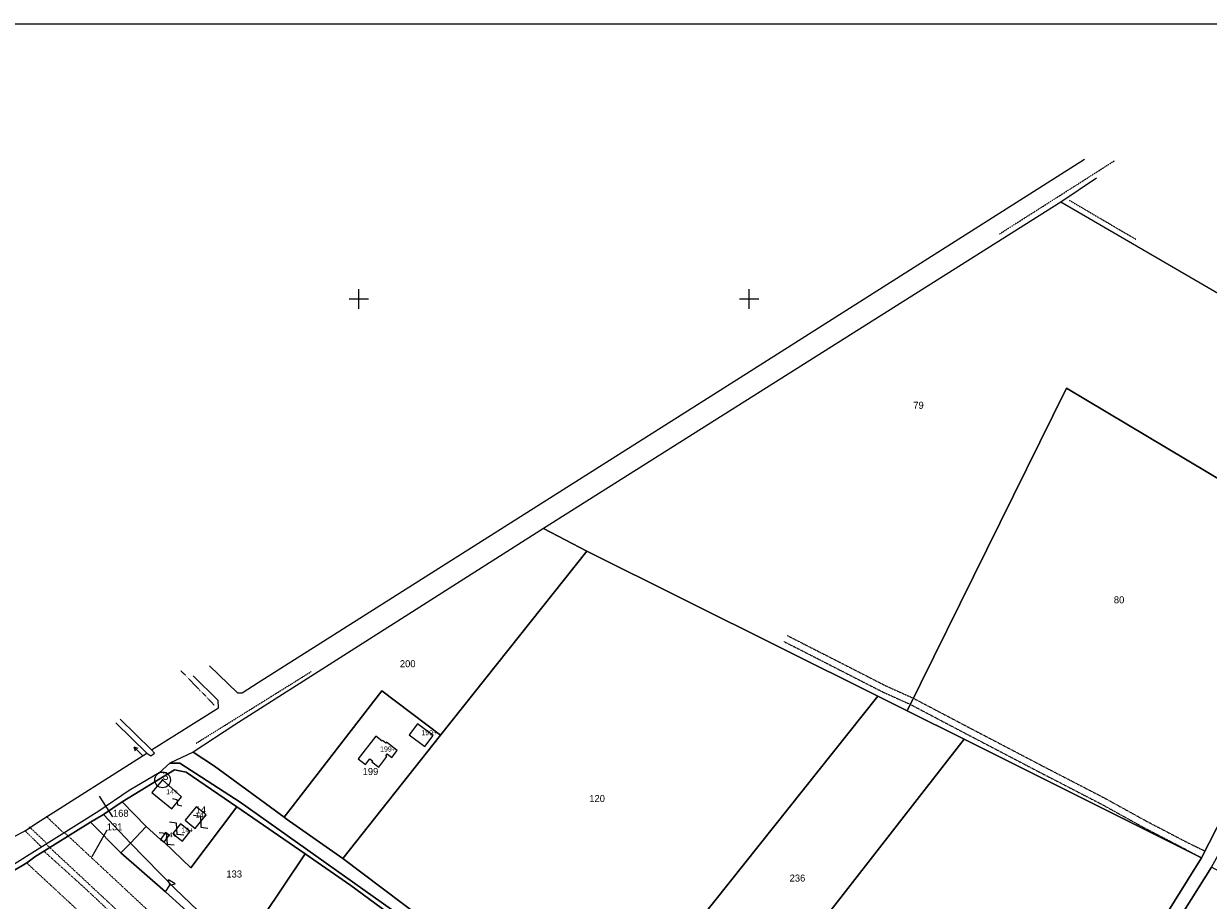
# Model space of a CAD drawing. Header units: metres. Extents: x 13185 to 15083, y -25129 to -23859.
# Tile 8 of 9: x 13828 to 14435, y -24308 to -23859. Entities that reach past the tile are written whole.
import ezdxf

# ---------------------------------------------------------------- set-up
doc = ezdxf.new("R2010")
doc.units = ezdxf.units.M
for name, pattern in [('CONTINUA', [0]), ('FRECCETTA', [1, -1]), ('TRATTEGGIATA2', [0.3, 0.15, -0.15]), ('TRATTO-PUNTO', [0.4, 0.15, -0.125, 0, -0.125])]:
    doc.linetypes.add(name, pattern=pattern)
for name, color, linetype in [('ACQUE', 4, 'CONTINUA'), ('CONFINE', 3, 'CONTINUA'), ('FABBRICATI', 1, 'CONTINUA'), ('FIDUCIALI', 5, 'CONTINUA'), ('LINEEVARIE', 6, 'CONTINUA'), ('PARTICELLE', 7, 'CONTINUA'), ('SIMBOLI', 6, 'CONTINUA'), ('STRADE', 8, 'CONTINUA')]:
    doc.layers.add(name, color=color, linetype=linetype)

# ---------------------------------------------------------------- blocks, each defined once
blk = doc.blocks.new('20', base_point=(5, 5))
at = {"layer": 'SIMBOLI'}
blk.add_circle((5, 5), 4, dxfattribs=at)
blk.add_point((5, 5), dxfattribs=at)
blk = doc.blocks.new('3', base_point=(5, 5))
at = {"layer": 'SIMBOLI'}
for p, q in [((5, 0), (5, 10)), ((0, 5), (10, 5))]:
    blk.add_line(p, q, dxfattribs=at)
blk = doc.blocks.new('9', base_point=(5, 5))
at = {"layer": 'SIMBOLI'}
for p, q in [((2, 5), (4, 6)), ((4, 6), (6, 4)), ((6, 4), (8, 5))]:
    blk.add_line(p, q, dxfattribs=at)
blk = doc.blocks.new('2', base_point=(2, 5))
at = {"layer": 'SIMBOLI'}
for p, q in [((6, 5), (8, 7)), ((8, 3), (8, 7)), ((2, 5), (6, 5)), ((6, 5), (8, 3))]:
    blk.add_line(p, q, dxfattribs=at)
blk = doc.blocks.new('6', base_point=(8, 5))
at = {"layer": 'SIMBOLI'}
for p in [(2, 5), (6, 6), (6, 4)]:
    blk.add_line(p, (8, 5), dxfattribs=at)
blk = doc.blocks.new('14', base_point=(5, 5))
at = {"layer": 'SIMBOLI'}
for p, q in [((0, 5), (3, 7)), ((3, 7), (7, 3)), ((7, 3), (10, 5))]:
    blk.add_line(p, q, dxfattribs=at)

msp = doc.modelspace()

# ---------------------------------------------------------------- linework, layer by layer
at = {"layer": 'ACQUE'}
msp.add_lwpolyline([(13816.412, -24296.802), (13829.876, -24288.908), (13834.061, -24285.785), (13862.626, -24267.926), (13869.256, -24264.054), (13878.797, -24257.509), (13905.524, -24241.213), (13911.619, -24242.463), (13937.514, -24260.151), (13972.529, -24284.228), (13995.889, -24300.431), (14021.22, -24319.131), (14022.097, -24316.548), (13939.306, -24257.725), (13908.286, -24237.829), (13903.151, -24237.7), (13897.787, -24242.644), (13882.385, -24251.745), (13866.874, -24262.368), (13717.418, -24355.992)], dxfattribs=at)
at = {"layer": 'CONFINE'}
msp.add_lwpolyline([(14871.656, -24310.194), (14893.792, -24271.717), (14894.38, -24270.694), (14915.883, -24231.44), (14857.294, -24195.913), (14733.688, -24120.961), (14708.493, -24105.813), (14678.566, -24151.82), (14550.566, -24073.685), (14550.577, -24061.409), (14359.638, -23950.376), (14094.691, -24117.511), (13936.454, -24218.141), (13915.128, -24232.183), (13903.151, -24237.7), (13897.787, -24242.644), (13882.385, -24251.745), (13866.874, -24262.368), (13717.418, -24355.992)], dxfattribs=at)
at = {"layer": 'FABBRICATI'}
for points in [[(14038.128, -24223.634), (14030.157, -24217.642), (14025.898, -24223.212), (14033.83, -24229.282), (14038.128, -24223.634)], [(13999.748, -24235.518), (14003.413, -24238.387), (14005.693, -24235.473), (14007.087, -24236.564), (14006.655, -24237.116), (14010.331, -24239.764), (14014.331, -24234.376), (14013.79, -24233.964), (14014.468, -24233.077), (14016.917, -24234.948), (14019.735, -24231.222), (14014.24, -24227.065), (14013.878, -24227.544), (14012.084, -24226.187), (14011.903, -24226.426), (14008.673, -24223.905), (13999.748, -24235.518)], [(13909.115, -24255.081), (13899.498, -24246.356), (13893.923, -24252.82), (13904.203, -24261.092), (13909.115, -24255.081)], [(13916.664, -24260.185), (13911.1, -24267.029), (13916.223, -24271.211), (13921.774, -24264.327), (13916.664, -24260.185)], [(13913.557, -24272.762), (13908.689, -24268.936), (13904.731, -24273.885), (13905.436, -24274.444), (13909.599, -24277.737), (13912.704, -24273.835), (13913.557, -24272.762)], [(13902.874, -24274.724), (13901.042, -24273.319), (13898.404, -24276.824), (13900.272, -24278.316), (13902.874, -24274.724)]]:
    msp.add_lwpolyline(points, close=True, dxfattribs=at)
at = {"layer": 'LINEEVARIE', "color": 2}
msp.add_lwpolyline([(13185, -25129), (13185, -23859), (15083, -23859), (15083, -25129), (13185, -25129)], dxfattribs=at)
at = {"layer": 'LINEEVARIE'}
for points in [[(13923.589, -24187.839), (13937.858, -24201.763), (13940.299, -24201.725), (13948.462, -24196.39), (14195.455, -24040.169), (14371.902, -23928.322)], [(14377.904, -23938.094), (14359.638, -23950.376)], [(13893.727, -24230.955), (13928.108, -24209.372), (13927.974, -24205.668), (13915.172, -24193.121)], [(13875.492, -24217.061), (13891.329, -24232.616)], [(13893.727, -24230.955), (13877.789, -24215.196)], [(13828.993, -24272.415), (13834.808, -24268.592), (13891.329, -24232.616)], [(13891.329, -24232.616), (13893.407, -24233.946), (13895.397, -24232.638), (13893.727, -24230.955)], [(13819.001, -24278.441), (13823.079, -24275.429), (13828.993, -24272.415)]]:
    msp.add_lwpolyline(points, dxfattribs=at)
at = {"layer": 'LINEEVARIE', "linetype": 'TRATTO-PUNTO'}
for points in [[(14328.285, -23966.699), (14387.254, -23929.164)], [(14363.915, -23949.384), (14398.137, -23969.399)], [(13908.88, -24190.451), (13925.979, -24208.042)], [(13916.677, -24227.575), (13975.643, -24190.851)]]:
    msp.add_lwpolyline(points, dxfattribs=at)
at = {"layer": 'LINEEVARIE', "linetype": 'TRATTEGGIATA2'}
for points in [[(14219.481, -24172.347), (14270.06, -24198.16), (14283.971, -24204.426), (14313.634, -24220.027), (14350.194, -24239.138), (14381.961, -24255.547), (14403.768, -24267.584), (14424.874, -24278.58), (14433.629, -24282.8)], [(14217.883, -24175.478), (14268.538, -24201.331), (14282.429, -24207.588), (14312.001, -24223.141), (14348.573, -24242.258), (14380.304, -24258.648), (14402.106, -24270.683), (14423.296, -24281.722), (14431.834, -24286.33)], [(13839.911, -24265.017), (13848.915, -24273.618)], [(13840.3, -24279.015), (13831.189, -24270.399)], [(13828.841, -24272.264), (13828.993, -24272.415)], [(13828.993, -24272.415), (13837.497, -24280.771)], [(13849.293, -24273.381), (13902.39, -24322.852), (13934.43, -24352.149), (13966.346, -24378.996), (13986.088, -24394.016), (13997.116, -24402.738), (14028.328, -24426.181), (14045.856, -24435.937)], [(13982.545, -24408.739), (13964.296, -24394.102), (13926.44, -24362.051), (13897.328, -24337.077), (13859.226, -24301.421), (13838.695, -24282.888)], [(13839.848, -24279.298), (13895.086, -24330.766), (13927.327, -24360.246), (13959.616, -24387.407), (13979.561, -24402.576)], [(13971.369, -24413.937), (13957.447, -24402.413), (13919.455, -24370.248), (13890.139, -24345.1), (13851.92, -24309.334), (13829.876, -24288.908)]]:
    msp.add_lwpolyline(points, dxfattribs=at)
at = {"layer": 'PARTICELLE', "color": 2, "linetype": 'FRECCETTA'}
for p, q in [((13874.029, -24265.246), (13867.116, -24254.709)), ((13870.893, -24272.18), (13863.147, -24285.684))]:
    msp.add_line(p, q, dxfattribs=at)
at = {"layer": 'PARTICELLE'}
for points in [[(14094.691, -24117.511), (14116.854, -24129.194), (14265.874, -24203.481), (14280.989, -24210.967), (14362.566, -24045.712), (14506.494, -24131.641), (14515.789, -24113.427), (14542.474, -24074.962), (14550.577, -24061.409), (14359.638, -23950.376), (14094.691, -24117.511)], [(14506.494, -24131.641), (14362.566, -24045.712), (14280.989, -24210.967), (14310.167, -24225.544), (14431.834, -24286.33), (14443.389, -24263.613), (14462.79, -24227.747), (14469.45, -24207.643), (14506.494, -24131.641)], [(14041.936, -24223.5), (14116.854, -24129.194), (14094.691, -24117.511), (13936.454, -24218.141), (13915.128, -24232.183), (13926.076, -24239.393), (13961.714, -24265.47), (14011.747, -24200.801), (14041.936, -24223.5)], [(14128.99, -24375.447), (14265.874, -24203.481), (14116.854, -24129.194), (14041.936, -24223.5), (13991.84, -24286.561), (14032.821, -24317.467), (14089.434, -24354.441), (14128.99, -24375.447)], [(13991.84, -24286.561), (14041.936, -24223.5), (14011.747, -24200.801), (13961.714, -24265.47), (13962.806, -24266.269), (13991.84, -24286.561)], [(14227.701, -24331.268), (14228.822, -24329.827), (14310.167, -24225.544), (14280.989, -24210.967), (14265.874, -24203.481), (14128.99, -24375.447), (14172.514, -24396.221), (14202.056, -24357.037), (14202.84, -24357.657), (14224.661, -24328.767), (14227.575, -24331.169), (14227.701, -24331.268)], [(14341.46, -24431.298), (14431.834, -24286.33), (14310.167, -24225.544), (14228.822, -24329.827), (14274.247, -24362.484), (14271.763, -24366.232), (14255.472, -24390.81), (14244.877, -24406.795), (14238.235, -24421.524), (14307.206, -24447.91), (14325.829, -24455.566), (14329.46, -24451.476), (14341.46, -24431.298)], [(13891.14, -24270.206), (13898.404, -24276.824), (13900.272, -24278.316), (13913.865, -24291.428), (13937.514, -24260.151), (13911.619, -24242.463), (13905.524, -24241.213), (13878.797, -24257.509), (13891.14, -24270.206)], [(13883.114, -24278.788), (13891.14, -24270.206), (13878.797, -24257.509), (13869.256, -24264.054), (13883.114, -24278.788)], [(13878.106, -24283.682), (13883.114, -24278.788), (13869.256, -24264.054), (13862.626, -24267.926), (13878.106, -24283.682)], [(13939.844, -24332.858), (13972.529, -24284.228), (13937.514, -24260.151), (13913.865, -24291.428), (13900.272, -24278.316), (13898.404, -24276.824), (13891.14, -24270.206), (13883.114, -24278.788), (13905.878, -24302.192), (13921.466, -24316.934), (13939.844, -24332.858)], [(13937.182, -24336.395), (13939.844, -24332.858), (13921.466, -24316.934), (13905.878, -24302.192), (13883.114, -24278.788), (13878.106, -24283.682), (13901.04, -24303.688), (13937.182, -24336.395)], [(14021.22, -24319.131), (13995.889, -24300.431), (13972.529, -24284.228), (13939.844, -24332.858), (13970.827, -24359.907), (13994.02, -24379.001), (14019.032, -24329.519), (14021.22, -24319.131)], [(14402.656, -24345.277), (14471.468, -24383.076), (14556.483, -24434.453), (14585.229, -24370.279), (14436.895, -24291.125), (14402.656, -24345.277)]]:
    msp.add_lwpolyline(points, close=True, dxfattribs=at)
msp.add_lwpolyline([(13937.182, -24336.395), (13901.04, -24303.688), (13878.106, -24283.682), (13862.626, -24267.926), (13834.061, -24285.785), (13829.876, -24288.908), (13816.412, -24296.802)], dxfattribs=at)
at = {"layer": 'STRADE'}
for points in [[(14402.656, -24345.277), (14436.895, -24291.125), (14446.286, -24274.078), (14448.966, -24266.838), (14475.745, -24211.29), (14507.641, -24143.02), (14509.867, -24138.304), (14511.404, -24136.131), (14521.161, -24117.006), (14550.566, -24073.685), (14550.577, -24061.409), (14542.474, -24074.962), (14515.789, -24113.427), (14506.494, -24131.641), (14469.45, -24207.643), (14462.79, -24227.747), (14443.389, -24263.613), (14431.834, -24286.33), (14341.46, -24431.298)], [(14032.821, -24317.467), (13991.84, -24286.561), (13962.806, -24266.269), (13961.714, -24265.47), (13926.076, -24239.393), (13915.128, -24232.183), (13903.151, -24237.7), (13908.286, -24237.829), (13939.306, -24257.725), (14022.097, -24316.548)]]:
    msp.add_lwpolyline(points, dxfattribs=at)

# ---------------------------------------------------------------- block references
at = {"layer": 'FIDUCIALI'}
msp.add_blockref('20', (13899.498, -24246.356), dxfattribs=at)
at = {"layer": 'SIMBOLI'}
for p in [(14000, -24000), (14200, -24000)]:
    msp.add_blockref('3', p, dxfattribs=at)
for name, p, rotation in [('6', (13884.86, -24229.575), 135.113), ('9', (13906.949, -24257.733), 320.765), ('14', (13918.999, -24267.769), -41.944), ('14', (13901.573, -24276.52), -39.021), ('14', (13906.71, -24271.41), 138.265), ('2', (13901.04, -24303.688), 58.561)]:
    msp.add_blockref(name, p, dxfattribs=dict(at, rotation=rotation))

# ---------------------------------------------------------------- texts
at = {"layer": 'FABBRICATI', "color": 7}
for s, p in [('199+', (14032.061, -24223.462)), ('199+', (14010.926, -24231.835)), ('14+', (13901.333, -24253.724)), ('14+', (13916.425, -24265.698)), ('14+', (13909.135, -24273.337)), ('14+', (13900.622, -24275.818))]:
    msp.add_text(s, height=2.6, dxfattribs=at).set_placement(p)
at = {"layer": 'FIDUCIALI'}
msp.add_text('3', height=4, dxfattribs=at).set_placement((13899.498, -24246.356))
at = {"layer": 'PARTICELLE', "color": 7}
for s, p in [('79', (14284.105, -24056.259)), ('80', (14386.878, -24155.922)), ('200', (14021.051, -24188.641)), ('199', (14001.97, -24243.824)), ('120', (14118.09, -24257.698)), ('168', (13874.029, -24265.246)), ('14', (13916.395, -24263.439)), ('131', (13870.893, -24272.18)), ('133', (13932.146, -24296.343)), ('236', (14220.738, -24298.432))]:
    msp.add_text(s, height=3.6, dxfattribs=at).set_placement(p)

doc.saveas('drawing.dxf')
